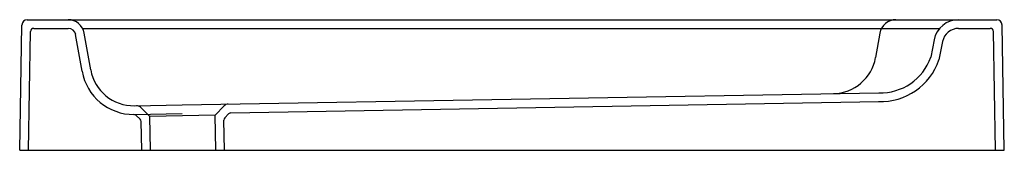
# Model space of a CAD drawing. Header units: millimetres. Extents: x -0.904 to 0, y 0 to 0.12.
import ezdxf

# ---------------------------------------------------------------- set-up
doc = ezdxf.new("R2010")
doc.units = ezdxf.units.MM
doc.layers.add('BLOCKS', color=3, linetype='Continuous')

msp = doc.modelspace()

# ---------------------------------------------------------------- linework, layer by layer
at = {"layer": 'BLOCKS'}
for p, q in [((-0.89718, 0.12), (-0.00701, 0.12)), ((-0.90419, 0), (-0.90218, 0.11509)), ((-0.89619, -0.00014), (-0.89428, 0.10905)), ((-0.89128, 0.112), (-0.85968, 0.112)), ((-0.84641, 0.112), (-0.05937, 0.112)), ((-0.04193, 0.112), (-0.0129, 0.112)), ((-0.008, -0.00014), (-0.0099, 0.10905)), ((0, 0), (-0.00201, 0.11509)), ((-0.84684, 0.0725), (-0.85279, 0.10622)), ((-0.83896, 0.07389), (-0.84491, 0.1076)), ((-0.11428, 0.1076), (-0.11825, 0.08509)), ((-0.0645, 0.10144), (-0.06755, 0.08556)), ((-0.05665, 0.0999), (-0.05998, 0.08296)), ((-0.75512, 0.04161), (-0.11526, 0.05277)), ((-0.79887, 0.04084), (-0.75512, 0.04161)), ((-0.78471, 0.03109), (-0.7934, 0.03947)), ((-0.72472, 0.03213), (-0.71634, 0.04082)), ((-0.7102, 0.03439), (-0.11512, 0.04478)), ((-0.79873, 0.03284), (-0.75498, 0.03361)), ((-0.79355, 0.0285), (-0.79717, 0.03199)), ((-0.72472, 0.03213), (-0.78471, 0.03109)), ((-0.78417, 0), (-0.78471, 0.03109)), ((-0.72416, 0), (-0.72472, 0.03213)), ((-0.71616, 0.00014), (-0.71664, 0.02772)), ((-0.7158, 0.02985), (-0.71231, 0.03347)), ((-0.79217, -0.00014), (-0.79263, 0.02639)), ((-0.90419, 0), (0, 0))]:
    msp.add_line(p, q, dxfattribs=at)
for centre, radius, start, end in [((-0.89718, 0.115), 0.005, 90, 179), ((-0.85968, 0.105), 0.015, 10, 90), ((-0.09951, 0.105), 0.015, 90, 170), ((-0.04193, 0.097), 0.023, 90, 168.87093), ((-0.00701, 0.115), 0.005, 1, 90), ((-0.89128, 0.109), 0.003, 90, 179), ((-0.85968, 0.105), 0.007, 10, 90), ((-0.04193, 0.097), 0.015, 90, 168.87093), ((-0.0129, 0.109), 0.003, 1, 90), ((-0.15764, 0.09204), 0.04, 271, 350), ((-0.11352, 0.10135), 0.05661, 267.94355, 341.04397), ((-0.11352, 0.10135), 0.04861, 267.94355, 341.04397), ((-0.79957, 0.08084), 0.048, 190.00503, 270.35365), ((-0.79957, 0.08084), 0.04, 190.00503, 270.99497), ((-0.79687, 0.03588), 0.005, 46, 91), ((-0.71274, 0.03734), 0.005, 91, 136), ((-0.79925, 0.02984), 0.003, 46, 90.35365), ((-0.79563, 0.02634), 0.003, 1, 46), ((-0.71364, 0.02777), 0.003, 136, 181), ((-0.71015, 0.03139), 0.003, 91, 136)]:
    msp.add_arc(centre, radius, start, end, dxfattribs=at)

doc.saveas('drawing.dxf')
